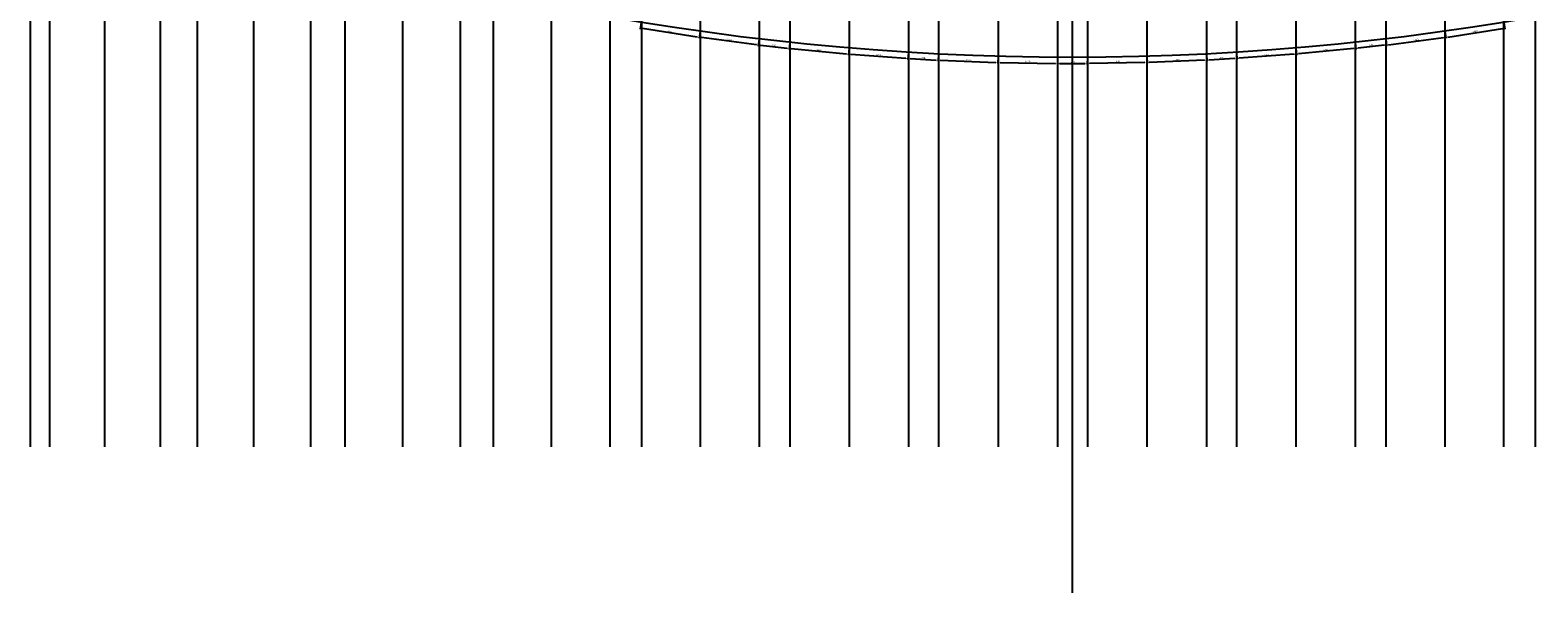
# Model space of a CAD drawing. Header units: millimetres. Extents: x -89870 to 271682, y -14857 to 84958.
# Tile 1 of 31: x -87629 to -51178, y -1031 to 12583. Entities that reach past the tile are written whole.
import ezdxf

# ---------------------------------------------------------------- set-up
doc = ezdxf.new("R2010")
doc.units = ezdxf.units.MM
doc.layers.add('alu vprof', color=3, linetype='Continuous')
doc.layers.add('hulplijn', color=11, linetype='Continuous')
doc.styles.get("Standard").update_dxf_attribs({"font": 'arial.ttf'})
doc.dimstyles.new('Annotative', dxfattribs={"dimscale": 0, "dimtxt": 2, "dimasz": 2.5, "dimexe": 1.25, "dimexo": 0.625, "dimtad": 1, "dimdec": 0, "dimtxsty": 'Standard', "dimcen": 2.5, "dimadec": 0, "dimazin": 0, "dimtfac": 1, "dimtdec": 0, "dimtmove": 0, "dimatfit": 3, "dimfxl": 1, "dimarcsym": 0})

# ---------------------------------------------------------------- blocks, each defined once
blk = doc.blocks.new('*D337')
at = {"layer": 'alu vprof', "color": 0, "lineweight": -2, "transparency": 16777216}
for p, q in [((-72854, 12769), (-72880, 12603)), ((-71502, 12417), (-72826, 12620)), ((-71431, 12551), (-71456, 12385))]:
    blk.add_line(p, q, dxfattribs=at)
at = {"layer": 'alu vprof', "color": 0, "transparency": 16777216}
for points in [[(-72825, 12628), (-72828, 12611), (-72876, 12627)], [(-71500, 12426), (-71503, 12409), (-71452, 12410)]]:
    blk.add_solid(points, dxfattribs=at)
at = {"layer": 'Defpoints', "color": 0, "transparency": 16777216}
for p in [(-72852, 12781), (-72876, 12627), (-71429, 12563)]:
    blk.add_point(p, dxfattribs=at)
at = {"layer": 'alu vprof', "color": 0, "transparency": 16777216, "insert": (-72159, 12551), "char_height": 40, "attachment_point": 5, "rotation": 351.3166}
blk.add_mtext('1440', dxfattribs=at)
blk = doc.blocks.new('*D338')
at = {"layer": 'alu vprof', "color": 0, "lineweight": -2, "transparency": 16777216}
for p, q in [((-71430, 12551), (-71452, 12385)), ((-70070, 12230), (-71399, 12403)), ((-70002, 12366), (-70024, 12199))]:
    blk.add_line(p, q, dxfattribs=at)
at = {"layer": 'alu vprof', "color": 0, "transparency": 16777216}
for points in [[(-71398, 12411), (-71400, 12395), (-71449, 12409)], [(-70069, 12239), (-70071, 12222), (-70021, 12224)]]:
    blk.add_solid(points, dxfattribs=at)
at = {"layer": 'Defpoints', "color": 0, "transparency": 16777216}
for p in [(-71449, 12409), (-71429, 12563), (-70001, 12378)]:
    blk.add_point(p, dxfattribs=at)
at = {"layer": 'alu vprof', "color": 0, "transparency": 16777216, "insert": (-70730, 12349), "char_height": 40, "attachment_point": 5, "rotation": 352.5992}
blk.add_mtext('1440', dxfattribs=at)
blk = doc.blocks.new('*D339')
at = {"layer": 'alu vprof', "color": 0, "lineweight": -2, "transparency": 16777216}
for p, q in [((-70002, 12366), (-70021, 12199)), ((-69968, 12218), (-69329, 12146)), ((-69264, 12282), (-69282, 12116))]:
    blk.add_line(p, q, dxfattribs=at)
at = {"layer": 'alu vprof', "color": 0, "transparency": 16777216}
for points in [[(-69967, 12226), (-69969, 12210), (-70018, 12224)], [(-69328, 12154), (-69330, 12138), (-69280, 12140)]]:
    blk.add_solid(points, dxfattribs=at)
at = {"layer": 'Defpoints', "color": 0, "transparency": 16777216}
for p in [(-70001, 12378), (-69280, 12140), (-69262, 12295)]:
    blk.add_point(p, dxfattribs=at)
at = {"layer": 'alu vprof', "color": 0, "transparency": 16777216, "insert": (-69645, 12215), "char_height": 40, "attachment_point": 5, "rotation": 353.5714}
blk.add_mtext('743', dxfattribs=at)
blk = doc.blocks.new('*D340')
at = {"layer": 'alu vprof', "color": 0, "lineweight": -2, "transparency": 16777216}
for p, q in [((-69263, 12282), (-69279, 12115)), ((-69227, 12135), (-67893, 12008)), ((-67830, 12145), (-67846, 11978))]:
    blk.add_line(p, q, dxfattribs=at)
at = {"layer": 'alu vprof', "color": 0, "transparency": 16777216}
for points in [[(-69227, 12144), (-69228, 12127), (-69277, 12140)], [(-67892, 12016), (-67894, 12000), (-67844, 12003)]]:
    blk.add_solid(points, dxfattribs=at)
at = {"layer": 'Defpoints', "color": 0, "transparency": 16777216}
for p in [(-69262, 12295), (-67829, 12158), (-67844, 12003)]:
    blk.add_point(p, dxfattribs=at)
at = {"layer": 'alu vprof', "color": 0, "transparency": 16777216, "insert": (-68557, 12104), "char_height": 40, "attachment_point": 5, "rotation": 354.5436}
blk.add_mtext('1440', dxfattribs=at)
blk = doc.blocks.new('*D341')
at = {"layer": 'alu vprof', "color": 0, "lineweight": -2, "transparency": 16777216}
for p, q in [((-67830, 12145), (-67842, 11978)), ((-66393, 12041), (-66406, 11873)), ((-67790, 11999), (-66454, 11902))]:
    blk.add_line(p, q, dxfattribs=at)
at = {"layer": 'alu vprof', "color": 0, "transparency": 16777216}
for points in [[(-67790, 12008), (-67791, 11991), (-67840, 12003)], [(-66453, 11910), (-66454, 11893), (-66404, 11898)]]:
    blk.add_solid(points, dxfattribs=at)
at = {"layer": 'Defpoints', "color": 0, "transparency": 16777216}
for p in [(-67829, 12158), (-66392, 12053), (-66404, 11898)]:
    blk.add_point(p, dxfattribs=at)
at = {"layer": 'alu vprof', "color": 0, "transparency": 16777216, "insert": (-67120, 11983), "char_height": 40, "attachment_point": 5, "rotation": 355.8262}
blk.add_mtext('1440', dxfattribs=at)
blk = doc.blocks.new('*D342')
at = {"layer": 'alu vprof', "color": 0, "lineweight": -2, "transparency": 16777216}
for p, q in [((-66393, 12041), (-66403, 11873)), ((-66351, 11895), (-65726, 11860)), ((-65668, 12000), (-65678, 11832))]:
    blk.add_line(p, q, dxfattribs=at)
at = {"layer": 'alu vprof', "color": 0, "transparency": 16777216}
for points in [[(-66351, 11904), (-66352, 11887), (-66401, 11898)], [(-65726, 11868), (-65727, 11852), (-65676, 11857)]]:
    blk.add_solid(points, dxfattribs=at)
at = {"layer": 'Defpoints', "color": 0, "transparency": 16777216}
for p in [(-66392, 12053), (-65676, 11857), (-65668, 12012)]:
    blk.add_point(p, dxfattribs=at)
at = {"layer": 'alu vprof', "color": 0, "transparency": 16777216, "insert": (-66037, 11911), "char_height": 40, "attachment_point": 5, "rotation": 356.7908}
blk.add_mtext('726', dxfattribs=at)
blk = doc.blocks.new('*D343')
at = {"layer": 'alu vprof', "color": 0, "lineweight": -2, "transparency": 16777216}
for p, q in [((-65668, 12000), (-65675, 11832)), ((-65624, 11855), (-64285, 11803)), ((-64229, 11944), (-64236, 11776))]:
    blk.add_line(p, q, dxfattribs=at)
at = {"layer": 'alu vprof', "color": 0, "transparency": 16777216}
for points in [[(-65624, 11864), (-65624, 11847), (-65674, 11857)], [(-64284, 11811), (-64285, 11794), (-64235, 11801)]]:
    blk.add_solid(points, dxfattribs=at)
at = {"layer": 'Defpoints', "color": 0, "transparency": 16777216}
for p in [(-65668, 12012), (-64235, 11801), (-64229, 11956)]:
    blk.add_point(p, dxfattribs=at)
at = {"layer": 'alu vprof', "color": 0, "transparency": 16777216, "insert": (-64953, 11862), "char_height": 40, "attachment_point": 5, "rotation": 357.7553}
blk.add_mtext('1440', dxfattribs=at)
blk = doc.blocks.new('*D344')
at = {"layer": 'alu vprof', "color": 0, "lineweight": -2, "transparency": 16777216}
for p, q in [((-62789, 11922), (-62790, 11754)), ((-62739, 11779), (-62120, 11776)), ((-62069, 11918), (-62070, 11751))]:
    blk.add_line(p, q, dxfattribs=at)
at = {"layer": 'alu vprof', "color": 0, "transparency": 16777216}
for points in [[(-62739, 11788), (-62740, 11771), (-62789, 11779)], [(-62119, 11784), (-62120, 11768), (-62070, 11776)]]:
    blk.add_solid(points, dxfattribs=at)
at = {"layer": 'Defpoints', "color": 0, "transparency": 16777216}
for p in [(-62789, 11935), (-62070, 11776), (-62069, 11931)]:
    blk.add_point(p, dxfattribs=at)
at = {"layer": 'alu vprof', "color": 0, "transparency": 16777216, "insert": (-62429, 11811), "char_height": 40, "attachment_point": 5, "rotation": 359.7034}
blk.add_mtext('720', dxfattribs=at)
blk = doc.blocks.new('*D358')
at = {"layer": 'alu vprof', "color": 0, "lineweight": -2, "transparency": 16777216}
for p, q in [((-52003, 12769), (-51978, 12603)), ((-53427, 12551), (-53401, 12385)), ((-53356, 12417), (-52031, 12620))]:
    blk.add_line(p, q, dxfattribs=at)
at = {"layer": 'alu vprof', "color": 0, "transparency": 16777216}
for points in [[(-53357, 12426), (-53355, 12409), (-53405, 12410)], [(-52032, 12628), (-52030, 12611), (-51982, 12627)]]:
    blk.add_solid(points, dxfattribs=at)
at = {"layer": 'Defpoints', "color": 0, "transparency": 16777216}
for p in [(-52005, 12781), (-53429, 12563), (-51982, 12627)]:
    blk.add_point(p, dxfattribs=at)
at = {"layer": 'alu vprof', "color": 0, "transparency": 16777216, "insert": (-52698, 12551), "char_height": 40, "attachment_point": 5, "rotation": 8.6834}
blk.add_mtext('1440', dxfattribs=at)
blk = doc.blocks.new('*D359')
at = {"layer": 'alu vprof', "color": 0, "lineweight": -2, "transparency": 16777216}
for p, q in [((-54787, 12230), (-53458, 12403)), ((-53427, 12551), (-53405, 12385)), ((-54855, 12366), (-54834, 12199))]:
    blk.add_line(p, q, dxfattribs=at)
at = {"layer": 'alu vprof', "color": 0, "transparency": 16777216}
for points in [[(-53459, 12411), (-53457, 12395), (-53409, 12409)], [(-54788, 12239), (-54786, 12222), (-54837, 12224)]]:
    blk.add_solid(points, dxfattribs=at)
at = {"layer": 'Defpoints', "color": 0, "transparency": 16777216}
for p in [(-53429, 12563), (-53409, 12409), (-54857, 12378)]:
    blk.add_point(p, dxfattribs=at)
at = {"layer": 'alu vprof', "color": 0, "transparency": 16777216, "insert": (-54127, 12349), "char_height": 40, "attachment_point": 5, "rotation": 7.4008}
blk.add_mtext('1440', dxfattribs=at)
blk = doc.blocks.new('*D360')
at = {"layer": 'alu vprof', "color": 0, "lineweight": -2, "transparency": 16777216}
for p, q in [((-55594, 12282), (-55575, 12116)), ((-54889, 12218), (-55528, 12146)), ((-54855, 12366), (-54837, 12199))]:
    blk.add_line(p, q, dxfattribs=at)
at = {"layer": 'alu vprof', "color": 0, "transparency": 16777216}
for points in [[(-55529, 12154), (-55527, 12138), (-55578, 12140)], [(-54890, 12226), (-54888, 12210), (-54839, 12224)]]:
    blk.add_solid(points, dxfattribs=at)
at = {"layer": 'Defpoints', "color": 0, "transparency": 16777216}
for p in [(-55595, 12295), (-55578, 12140), (-54857, 12378)]:
    blk.add_point(p, dxfattribs=at)
at = {"layer": 'alu vprof', "color": 0, "transparency": 16777216, "insert": (-55212, 12215), "char_height": 40, "attachment_point": 5, "rotation": 6.4286}
blk.add_mtext('743', dxfattribs=at)
blk = doc.blocks.new('*D361')
at = {"layer": 'alu vprof', "color": 0, "lineweight": -2, "transparency": 16777216}
for p, q in [((-57028, 12145), (-57012, 11978)), ((-55630, 12135), (-56964, 12008)), ((-55594, 12282), (-55578, 12115))]:
    blk.add_line(p, q, dxfattribs=at)
at = {"layer": 'alu vprof', "color": 0, "transparency": 16777216}
for points in [[(-55631, 12144), (-55629, 12127), (-55580, 12140)], [(-56965, 12016), (-56963, 12000), (-57014, 12003)]]:
    blk.add_solid(points, dxfattribs=at)
at = {"layer": 'Defpoints', "color": 0, "transparency": 16777216}
for p in [(-57029, 12158), (-55595, 12295), (-57014, 12003)]:
    blk.add_point(p, dxfattribs=at)
at = {"layer": 'alu vprof', "color": 0, "transparency": 16777216, "insert": (-56300, 12104), "char_height": 40, "attachment_point": 5, "rotation": 5.4564}
blk.add_mtext('1440', dxfattribs=at)
blk = doc.blocks.new('*D362')
at = {"layer": 'alu vprof', "color": 0, "lineweight": -2, "transparency": 16777216}
for p, q in [((-58464, 12041), (-58452, 11873)), ((-57028, 12145), (-57016, 11978)), ((-57067, 11999), (-58404, 11902))]:
    blk.add_line(p, q, dxfattribs=at)
at = {"layer": 'alu vprof', "color": 0, "transparency": 16777216}
for points in [[(-58404, 11910), (-58403, 11893), (-58454, 11898)], [(-57068, 12008), (-57067, 11991), (-57017, 12003)]]:
    blk.add_solid(points, dxfattribs=at)
at = {"layer": 'Defpoints', "color": 0, "transparency": 16777216}
for p in [(-58465, 12053), (-57029, 12158), (-58454, 11898)]:
    blk.add_point(p, dxfattribs=at)
at = {"layer": 'alu vprof', "color": 0, "transparency": 16777216, "insert": (-57738, 11983), "char_height": 40, "attachment_point": 5, "rotation": 4.1738}
blk.add_mtext('1440', dxfattribs=at)
blk = doc.blocks.new('*D363')
at = {"layer": 'alu vprof', "color": 0, "lineweight": -2, "transparency": 16777216}
for p, q in [((-58464, 12041), (-58455, 11873)), ((-59189, 12000), (-59180, 11832)), ((-58506, 11895), (-59131, 11860))]:
    blk.add_line(p, q, dxfattribs=at)
at = {"layer": 'alu vprof', "color": 0, "transparency": 16777216}
for points in [[(-59132, 11868), (-59131, 11852), (-59181, 11857)], [(-58507, 11904), (-58506, 11887), (-58456, 11898)]]:
    blk.add_solid(points, dxfattribs=at)
at = {"layer": 'Defpoints', "color": 0, "transparency": 16777216}
for p in [(-58465, 12053), (-59190, 12012), (-59181, 11857)]:
    blk.add_point(p, dxfattribs=at)
at = {"layer": 'alu vprof', "color": 0, "transparency": 16777216, "insert": (-58821, 11911), "char_height": 40, "attachment_point": 5, "rotation": 3.2092}
blk.add_mtext('726', dxfattribs=at)
blk = doc.blocks.new('*D364')
at = {"layer": 'alu vprof', "color": 0, "lineweight": -2, "transparency": 16777216}
for p, q in [((-60628, 11944), (-60622, 11776)), ((-59234, 11855), (-60573, 11803)), ((-59189, 12000), (-59183, 11832))]:
    blk.add_line(p, q, dxfattribs=at)
at = {"layer": 'alu vprof', "color": 0, "transparency": 16777216}
for points in [[(-60573, 11811), (-60572, 11794), (-60623, 11801)], [(-59234, 11864), (-59233, 11847), (-59184, 11857)]]:
    blk.add_solid(points, dxfattribs=at)
at = {"layer": 'Defpoints', "color": 0, "transparency": 16777216}
for p in [(-60629, 11956), (-60623, 11801), (-59190, 12012)]:
    blk.add_point(p, dxfattribs=at)
at = {"layer": 'alu vprof', "color": 0, "transparency": 16777216, "insert": (-59904, 11862), "char_height": 40, "attachment_point": 5, "rotation": 2.2447}
blk.add_mtext('1440', dxfattribs=at)
blk = doc.blocks.new('*D365')
at = {"layer": 'alu vprof', "color": 0, "lineweight": -2, "transparency": 16777216}
for p, q in [((-62069, 11919), (-62066, 11752)), ((-60676, 11800), (-62016, 11777)), ((-60629, 11943), (-60626, 11776))]:
    blk.add_line(p, q, dxfattribs=at)
at = {"layer": 'alu vprof', "color": 0, "transparency": 16777216}
for points in [[(-62016, 11786), (-62016, 11769), (-62066, 11777)], [(-60676, 11808), (-60676, 11792), (-60626, 11801)]]:
    blk.add_solid(points, dxfattribs=at)
at = {"layer": 'Defpoints', "color": 0, "transparency": 16777216}
for p in [(-62069, 11932), (-62066, 11777), (-60629, 11956)]:
    blk.add_point(p, dxfattribs=at)
at = {"layer": 'alu vprof', "color": 0, "transparency": 16777216, "insert": (-61347, 11822), "char_height": 40, "attachment_point": 5, "rotation": 0.962}
blk.add_mtext('1440', dxfattribs=at)
blk = doc.blocks.new('*D366')
at = {"layer": 'alu vprof', "color": 0, "lineweight": -2, "transparency": 16777216}
for p, q in [((-64229, 11943), (-64232, 11776)), ((-64181, 11800), (-62841, 11777)), ((-62789, 11919), (-62792, 11752))]:
    blk.add_line(p, q, dxfattribs=at)
at = {"layer": 'alu vprof', "color": 0, "transparency": 16777216}
for points in [[(-64181, 11808), (-64181, 11792), (-64231, 11801)], [(-62841, 11786), (-62841, 11769), (-62791, 11777)]]:
    blk.add_solid(points, dxfattribs=at)
at = {"layer": 'Defpoints', "color": 0, "transparency": 16777216}
for p in [(-64229, 11956), (-62791, 11777), (-62789, 11932)]:
    blk.add_point(p, dxfattribs=at)
at = {"layer": 'alu vprof', "color": 0, "transparency": 16777216, "insert": (-63511, 11822), "char_height": 40, "attachment_point": 5, "rotation": 359.038}
blk.add_mtext('1440', dxfattribs=at)

msp = doc.modelspace()

# ---------------------------------------------------------------- linework, layer by layer
at = {"layer": 'alu vprof'}
msp.add_arc((-62428.7, 76262.2), 64331.4, 246.938317, 293.061683, dxfattribs=at)
at = {"layer": 'hulplijn'}
for points in [[(-62428.7, -1030.9), (-62428.7, 65351.6)], [(-87628.7, 58899.5), (-87628.7, 2503.7)], [(-87164.2, 58899.5), (-87164.2, 2503.7)], [(-85828.7, 58899.5), (-85828.7, 2503.7)], [(-84481.5, 58899.5), (-84481.5, 2503.7)], [(-83593.9, 58899.5), (-83593.9, 2503.7)], [(-82228.7, 58899.5), (-82228.7, 2503.7)], [(-80853.7, 58899.5), (-80853.7, 2503.7)], [(-80018.3, 58899.5), (-80018.3, 2503.7)], [(-78628.7, 58899.5), (-78628.7, 2503.7)], [(-77231.1, 58899.5), (-77231.1, 2503.7)], [(-76437.7, 58899.5), (-76437.7, 2503.7)], [(-75028.7, 58899.5), (-75028.7, 2503.7)], [(-73613.5, 58899.5), (-73613.5, 2503.7)], [(-72852.3, 58899.5), (-72852.3, 2503.7)], [(-71428.7, 58899.5), (-71428.7, 2503.7)], [(-70000.6, 58899.5), (-70000.6, 2503.7)], [(-69262.3, 58899.5), (-69262.3, 2503.7)], [(-67828.7, 58899.5), (-67828.7, 2503.7)], [(-66392.5, 58899.5), (-66392.5, 2503.7)], [(-65667.7, 58899.5), (-65667.7, 2503.7)], [(-64228.7, 58899.5), (-64228.7, 2503.7)], [(-62788.7, 58899.5), (-62788.7, 2503.7)], [(-62068.7, 58899.5), (-62068.7, 2503.7)], [(-60628.7, 58899.5), (-60628.7, 2503.7)], [(-59189.8, 58899.5), (-59189.8, 2503.7)], [(-58465, 58899.5), (-58465, 2503.7)], [(-57028.7, 58899.5), (-57028.7, 2503.7)], [(-55595.2, 58899.5), (-55595.2, 2503.7)], [(-54856.8, 58899.5), (-54856.8, 2503.7)], [(-53428.7, 58899.5), (-53428.7, 2503.7)], [(-52005.2, 58899.5), (-52005.2, 2503.7)], [(-51244, 58899.5), (-51244, 2503.7)]]:
    msp.add_lwpolyline(points, dxfattribs=at)

# ---------------------------------------------------------------- dimensions: what is measured, and where the dimension line sits
at = {"layer": 'alu vprof', "color": 1}
for p1, p2, distance, picture, middle in [((-71428.7, 12563.5), (-72852.3, 12780.9), 155.4, '*D337', (-72159, 12551.1)), ((-53428.7, 12563.5), (-52005.2, 12780.9), -155.4, '*D358', (-52698.4, 12551.1)), ((-70000.6, 12378), (-71428.7, 12563.5), 155.4, '*D338', (-70730.5, 12349.3)), ((-54856.8, 12378), (-53428.7, 12563.5), -155.4, '*D359', (-54127, 12349.3)), ((-70000.6, 12378), (-69262.3, 12294.8), -155.4, '*D339', (-69645.2, 12214.7)), ((-69262.3, 12294.8), (-67828.7, 12157.8), -155.3, '*D340', (-68557.2, 12104.4)), ((-67828.7, 12157.8), (-66392.5, 12053), -155.3, '*D341', (-67119.5, 11983.4)), ((-66392.5, 12053), (-65667.7, 12012.4), -155.3, '*D342', (-66036.9, 11910.5)), ((-58465, 12053), (-59189.8, 12012.4), 155.3, '*D363', (-58820.5, 11910.5)), ((-57028.7, 12157.8), (-58465, 12053), 155.3, '*D362', (-57738, 11983.4)), ((-55595.2, 12294.8), (-57028.7, 12157.8), 155.3, '*D361', (-56300.3, 12104.4)), ((-54856.8, 12378), (-55595.2, 12294.8), 155.4, '*D360', (-55212.3, 12214.7)), ((-65667.7, 12012.4), (-64228.7, 11956), -155.3, '*D343', (-64953, 11861.9)), ((-64228.7, 11956), (-62788.7, 11931.8), -155.2, '*D366', (-63510.8, 11821.6)), ((-62788.7, 11934.7), (-62068.7, 11931), -155.2, '*D344', (-62429.3, 11810.5)), ((-60628.7, 11956), (-62068.7, 11931.8), 155.2, '*D365', (-61346.7, 11821.6)), ((-59189.8, 12012.4), (-60628.7, 11956), 155.3, '*D364', (-59904.5, 11861.9))]:
    dim = msp.add_aligned_dim(p1=p1, p2=p2, distance=distance, dimstyle='Annotative', dxfattribs=at)
    dim.commit()
    dim.dimension.update_dxf_attribs({"geometry": picture, "text_midpoint": middle})

doc.saveas('drawing.dxf')
